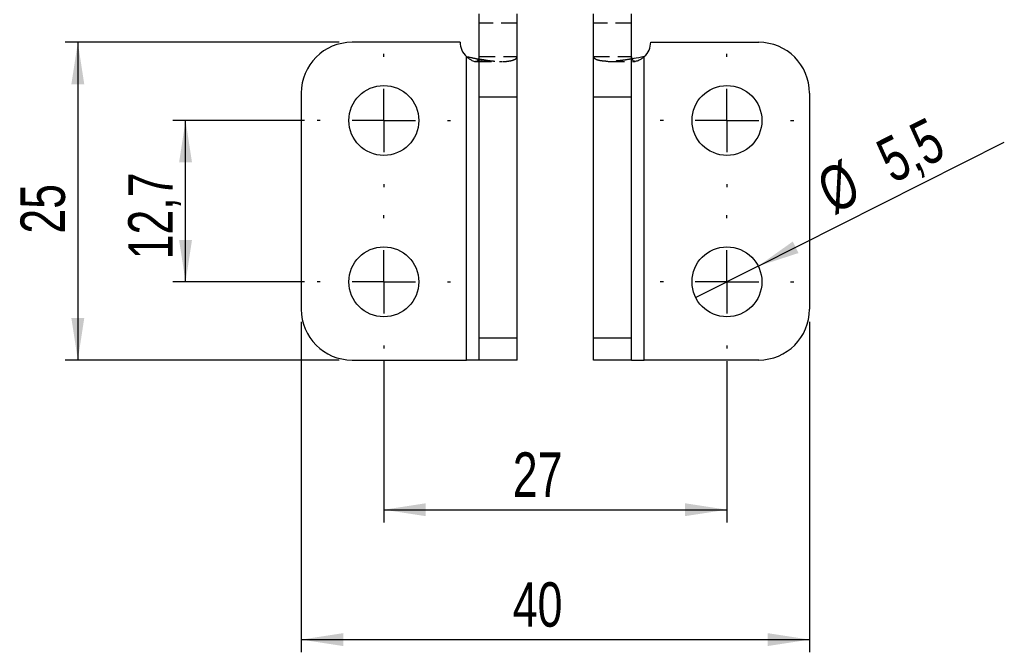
# Model space of a CAD drawing. Extents: x 29 to 375, y 22 to 285.
# Tile 6 of 27: x 31 to 108, y 113 to 163. Entities that reach past the tile are written whole.
import ezdxf

# ---------------------------------------------------------------- set-up
doc = ezdxf.new("R2010")
doc.units = 0
doc.linetypes.add('HIDDEN', pattern=[1.905, 1.27, -0.635])
doc.layers.get('0').update_dxf_attribs({"linetype": 'CONTINUOUS'})
doc.styles.add('SLDTEXTSTYLE0', font='TXT', dxfattribs={"width": 0.75})
doc.dimstyles.new('SLDDIMSTYLE4', dxfattribs={"dimtxt": 3.5, "dimasz": 3.302, "dimexe": 0, "dimexo": 0.0625, "dimgap": 0.875, "dimtad": 1, "dimdec": 3, "dimrnd": 1e-09, "dimzin": 12, "dimtxsty": 'SLDTEXTSTYLE0', "dimsah": 1, "dimcen": 0.09, "dimazin": 3, "dimtfac": 1, "dimtdec": 3, "dimtofl": 0, "dimtmove": 0, "dimatfit": 3, "dimtolj": 1, "dimtzin": 12})
doc.dimstyles.new('SLDDIMSTYLE5', dxfattribs={"dimtxt": 3.5, "dimasz": 3.302, "dimexe": 0, "dimexo": 0.0625, "dimgap": 0.875, "dimtad": 1, "dimdec": 3, "dimrnd": 1e-09, "dimzin": 12, "dimtxsty": 'SLDTEXTSTYLE0', "dimblk1": 'NONE', "dimsah": 1, "dimcen": 0, "dimazin": 3, "dimtfac": 1, "dimtdec": 3, "dimtmove": 0, "dimatfit": 3, "dimtolj": 1, "dimtzin": 12})

# ---------------------------------------------------------------- blocks, each defined once
blk = doc.blocks.new('_D_5')
at = {"color": 179, "linetype": 'CONTINUOUS'}
for p, q in [((59.392, 135.816), (59.392, 123.137)), ((86.392, 135.816), (86.392, 123.137)), ((59.392, 124.137), (86.392, 124.137))]:
    blk.add_line(p, q, dxfattribs=at)
for points in [[(59.392, 124.137), (62.694, 123.629), (62.694, 124.645)], [(86.392, 124.137), (83.09, 124.645), (83.09, 123.629)]]:
    blk.add_solid(points, dxfattribs=at)
at = {"color": 179, "linetype": 'CONTINUOUS', "insert": (69.542, 128.648, -4.4), "char_height": 3.5, "attachment_point": 1, "style": 'SLDTEXTSTYLE0'}
blk.add_mtext('27', dxfattribs=at)
blk = doc.blocks.new('_D_6')
at = {"color": 179, "linetype": 'CONTINUOUS'}
for p, q in [((52.892, 138.916), (52.892, 112.916)), ((92.892, 138.916), (92.892, 112.916)), ((52.892, 113.916), (92.892, 113.916))]:
    blk.add_line(p, q, dxfattribs=at)
for points in [[(52.892, 113.916), (56.194, 113.408), (56.194, 114.424)], [(92.892, 113.916), (89.59, 114.424), (89.59, 113.408)]]:
    blk.add_solid(points, dxfattribs=at)
at = {"color": 179, "linetype": 'CONTINUOUS', "insert": (69.542, 118.428, -4.4), "char_height": 3.5, "attachment_point": 1, "style": 'SLDTEXTSTYLE0'}
blk.add_mtext('40', dxfattribs=at)
blk = doc.blocks.new('_D_7')
at = {"color": 179, "linetype": 'CONTINUOUS'}
for p, q in [((55.892, 160.916), (34.316, 160.916)), ((35.316, 160.916), (35.316, 135.916)), ((55.892, 135.916), (34.316, 135.916))]:
    blk.add_line(p, q, dxfattribs=at)
for points in [[(35.316, 160.916), (34.808, 157.614), (35.824, 157.614)], [(35.316, 135.916), (35.824, 139.218), (34.808, 139.218)]]:
    blk.add_solid(points, dxfattribs=at)
at = {"color": 179, "linetype": 'CONTINUOUS', "insert": (30.804, 145.86, -4.4), "char_height": 3.5, "attachment_point": 1, "rotation": 90, "style": 'SLDTEXTSTYLE0'}
blk.add_mtext('25', dxfattribs=at)
blk = doc.blocks.new('_D_8')
at = {"color": 179, "linetype": 'CONTINUOUS'}
for q in [(108.215, 153.047), (83.935, 140.83)]:
    blk.add_line((88.848, 143.302), q, dxfattribs=at)
blk.add_solid([(88.848, 143.302), (92.026, 144.333), (91.57, 145.24)], dxfattribs=at)
at = {"color": 179, "linetype": 'CONTINUOUS', "char_height": 3.5, "attachment_point": 1, "rotation": 26.70935, "style": 'SLDTEXTSTYLE0'}
for s, insert in [('5,5', (97.864, 152.909, -4.4)), ('%%c', (93.172, 150.488, -4.4))]:
    blk.add_mtext(s, dxfattribs=dict(at, insert=insert))
blk = doc.blocks.new('_NONE')
blk = doc.blocks.new('_D_9')
at = {"color": 179, "linetype": 'CONTINUOUS'}
for p, q in [((53.142, 154.766), (42.792, 154.766)), ((43.792, 142.066), (43.792, 154.766)), ((53.142, 142.066), (42.792, 142.066))]:
    blk.add_line(p, q, dxfattribs=at)
for points in [[(43.792, 154.766), (43.284, 151.464), (44.3, 151.464)], [(43.792, 142.066), (44.3, 145.368), (43.284, 145.368)]]:
    blk.add_solid(points, dxfattribs=at)
at = {"color": 179, "linetype": 'CONTINUOUS', "insert": (39.28, 143.841, -4.4), "char_height": 3.5, "attachment_point": 1, "rotation": 90, "style": 'SLDTEXTSTYLE0'}
blk.add_mtext('12,7', dxfattribs=at)
blk = doc.blocks.new('SW_CENTERMARKSYMBOL_5')
at = {"color": 0, "linetype": 'CONTINUOUS'}
for p, q in [((0, 5), (0, 5.25)), ((0, 0), (0, 2.5)), ((-5, 0), (-5.25, 0)), ((0, 0), (-2.5, 0)), ((0, 0), (0, -2.5)), ((0, 0), (2.5, 0)), ((5, 0), (5.25, 0)), ((0, -5), (0, -5.25))]:
    blk.add_line(p, q, dxfattribs=at)
blk = doc.blocks.new('SW_CENTERMARKSYMBOL_6')
at = {"color": 0, "linetype": 'CONTINUOUS'}
for p, q in [((0, 5), (0, 5.25)), ((0, 0), (0, 2.5)), ((-5, 0), (-5.25, 0)), ((0, 0), (-2.5, 0)), ((0, 0), (0, -2.5)), ((0, 0), (2.5, 0)), ((5, 0), (5.25, 0)), ((0, -5), (0, -5.25))]:
    blk.add_line(p, q, dxfattribs=at)
blk = doc.blocks.new('SW_CENTERMARKSYMBOL_7')
at = {"color": 0, "linetype": 'CONTINUOUS'}
for p, q in [((0, 5), (0, 5.25)), ((0, 0), (0, 2.5)), ((-5, 0), (-5.25, 0)), ((0, 0), (-2.5, 0)), ((0, 0), (0, -2.5)), ((0, 0), (2.5, 0)), ((5, 0), (5.25, 0)), ((0, -5), (0, -5.25))]:
    blk.add_line(p, q, dxfattribs=at)
blk = doc.blocks.new('SW_CENTERMARKSYMBOL_8')
at = {"color": 0, "linetype": 'CONTINUOUS'}
for p, q in [((0, 5), (0, 5.25)), ((0, 0), (0, 2.5)), ((-5, 0), (-5.25, 0)), ((0, 0), (-2.5, 0)), ((0, 0), (0, -2.5)), ((0, 0), (2.5, 0)), ((5, 0), (5.25, 0)), ((0, -5), (0, -5.25))]:
    blk.add_line(p, q, dxfattribs=at)

msp = doc.modelspace()

# ---------------------------------------------------------------- linework, layer by layer
at = {"color": 7, "linetype": 'CONTINUOUS'}
for p, q in [((66.894448, 156.590907), (66.894448, 163.16466)), ((69.894448, 156.590907), (69.894448, 163.16466)), ((75.88936, 156.590907), (75.88936, 163.16466)), ((78.88936, 156.590907), (78.88936, 163.16466)), ((65.391904, 160.91627), (56.891903, 160.91627)), ((80.391904, 160.91627), (88.891905, 160.91627)), ((65.894448, 135.916272), (65.894448, 159.795968)), ((79.88936, 135.916272), (79.88936, 159.795968)), ((52.891904, 156.916273), (52.891904, 139.916272)), ((69.894448, 156.590907), (66.894448, 156.590907)), ((66.894448, 137.629395), (66.894448, 156.590907)), ((69.894448, 137.629395), (69.894448, 156.590907)), ((78.88936, 156.590907), (75.88936, 156.590907)), ((75.88936, 137.629395), (75.88936, 156.590907)), ((78.88936, 137.629395), (78.88936, 156.590907)), ((92.891904, 156.916273), (92.891904, 139.916272)), ((69.894448, 137.629395), (66.894448, 137.629395)), ((66.894448, 135.916272), (66.894448, 137.629395)), ((69.894448, 135.916272), (69.894448, 137.629395)), ((78.88936, 137.629395), (75.88936, 137.629395)), ((75.88936, 135.916272), (75.88936, 137.629395)), ((78.88936, 135.916272), (78.88936, 137.629395)), ((56.891903, 135.916272), (65.894448, 135.916272)), ((66.894448, 135.916272), (65.894448, 135.916272)), ((69.894448, 135.916272), (66.894448, 135.916272)), ((78.88936, 135.916272), (75.88936, 135.916272)), ((78.88936, 135.916272), (79.88936, 135.916272)), ((88.891905, 135.916272), (79.88936, 135.916272))]:
    msp.add_line(p, q, dxfattribs=at)
at = {"color": 7, "linetype": 'HIDDEN'}
for p, q in [((69.894448, 162.416272), (66.894448, 162.416272)), ((78.88936, 162.416272), (75.88936, 162.416272)), ((65.894448, 135.916272), (65.894448, 159.795968)), ((66.894448, 159.795968), (69.894448, 159.795968)), ((75.88936, 159.795968), (78.88936, 159.795968)), ((79.88936, 135.916272), (79.88936, 159.795968)), ((66.595789, 159.401217), (68.699823, 159.401217)), ((77.055441, 159.414945), (79.18088, 159.414945))]:
    msp.add_line(p, q, dxfattribs=at)
at = {"color": 7, "linetype": 'CONTINUOUS'}
for centre in [(59.391904, 154.766272), (86.391904, 154.766272), (59.391904, 142.066272), (86.391904, 142.066272)]:
    msp.add_circle(centre, 2.75, dxfattribs=at)
for centre, radius, start, end in [((56.891904, 156.916272), 4, 90, 180), ((66.891904, 160.916272), 1.5, 180, 228.31994194), ((78.891904, 160.916272), 1.5, 311.68005806, 0), ((88.891904, 156.916272), 4, 0, 90), ((56.891904, 139.916272), 4, 180, 270), ((88.891904, 139.916272), 4, 270, 0)]:
    msp.add_arc(centre, radius, start, end, dxfattribs=at)
for points, knots in [([(65.894448, 159.795968), (66.201456, 159.731967), (66.530131, 159.66345), (66.838714, 159.614816), (66.859056, 159.61161)], [0, 0, 0, 0, 0.934078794, 1, 1, 1, 1]), ([(65.894448, 159.795968), (65.969106, 159.735944), (66.106483, 159.625495), (66.304686, 159.498555), (66.468282, 159.420152), (66.603151, 159.391512), (66.715904, 159.425523), (66.808978, 159.504935), (66.880357, 159.630094), (66.889476, 159.737435), (66.894448, 159.795968)], [0, 0, 0, 0, 0.160785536, 0.295858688, 0.407764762, 0.500975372, 0.590096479, 0.700899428, 0.836903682, 1, 1, 1, 1]), ([(79.88936, 159.795968), (79.820965, 159.738483), (79.692911, 159.630856), (79.498117, 159.50908), (79.326149, 159.433747), (79.180706, 159.406083), (79.06068, 159.433887), (78.96756, 159.510117), (78.901604, 159.63182), (78.89365, 159.738456), (78.88936, 159.795968)], [0, 0, 0, 0, 0.150491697, 0.281759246, 0.3970326, 0.501041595, 0.598210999, 0.711180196, 0.844232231, 1, 1, 1, 1]), ([(79.88936, 159.795968), (79.607825, 159.734602), (79.27993, 159.66313), (78.968638, 159.615659), (78.924624, 159.608947)], [0, 0, 0, 0, 0.858610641, 1, 1, 1, 1])]:
    msp.add_open_spline(points, degree=3, knots=knots, dxfattribs=at)
at = {"color": 7, "linetype": 'HIDDEN'}
for points, knots in [([(65.894448, 159.795968), (66.172037, 159.737696), (66.677825, 159.63152), (67.2321, 159.512481), (67.536683, 159.440078), (67.61372, 159.40727), (67.499039, 159.400378), (67.147639, 159.40202), (66.819395, 159.401543), (66.595824, 159.401217)], [0, 0, 0, 0, 0.204046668, 0.371788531, 0.505706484, 0.613857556, 0.708259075, 0.801291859, 1, 1, 1, 1]), ([(66.859056, 159.61161), (67.102821, 159.57092), (67.582783, 159.490804), (68.207805, 159.419097), (68.727524, 159.391806), (69.167227, 159.423942), (69.541433, 159.501634), (69.833291, 159.625364), (69.873241, 159.736808), (69.894448, 159.795968)], [0, 0, 0, 0, 0.144159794, 0.283843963, 0.407251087, 0.524725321, 0.662471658, 0.820826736, 1, 1, 1, 1]), ([(78.924624, 159.608947), (78.71126, 159.573831), (78.2526, 159.498344), (77.619804, 159.433209), (77.055401, 159.406272), (76.587132, 159.432645), (76.214518, 159.506609), (75.943771, 159.625939), (75.908003, 159.73771), (75.88936, 159.795968)], [0, 0, 0, 0, 0.125652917, 0.270109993, 0.407505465, 0.535769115, 0.67701101, 0.83164951, 1, 1, 1, 1])]:
    msp.add_open_spline(points, degree=3, knots=knots, dxfattribs=at)

# ---------------------------------------------------------------- block references
at = {"color": 179, "linetype": 'CONTINUOUS'}
for name, p in [('SW_CENTERMARKSYMBOL_5', (59.391904, 154.766272)), ('SW_CENTERMARKSYMBOL_8', (86.391904, 154.766272)), ('SW_CENTERMARKSYMBOL_6', (59.391904, 142.066272)), ('SW_CENTERMARKSYMBOL_7', (86.391904, 142.066272))]:
    msp.add_blockref(name, p, dxfattribs=at)

# ---------------------------------------------------------------- dimensions: what is measured, and where the dimension line sits
for base, p1, p2, picture, middle in [((35.315563, 135.916272), (56.891904, 160.916272), (56.891904, 135.916272), '_D_7', (35.315563, 149.868319)), ((43.792153, 154.766272), (54.141904, 142.066272), (54.141904, 154.766272), '_D_9', (43.792153, 149.788575))]:
    dim = msp.add_linear_dim(base=base, p1=p1, p2=p2, angle=90, dimstyle='SLDDIMSTYLE4', dxfattribs=at)
    dim.commit()
    dim.dimension.update_dxf_attribs({"geometry": picture, "text_midpoint": middle, "dimtype": 160})
dim = msp.add_diameter_dim_2p(p1=(83.935334, 140.830244), p2=(88.848474, 143.3023), dimstyle='SLDDIMSTYLE5', dxfattribs=at)
dim.commit()
dim.dimension.update_dxf_attribs({"geometry": '_D_8', "text_midpoint": (101.898253, 149.868329), "dimtype": 163})
for base, p1, p2, picture, middle in [((92.891904, 113.916247), (52.891904, 139.916272), (92.891904, 139.916272), '_D_6', (73.549722, 113.916247)), ((86.391904, 124.136585), (59.391904, 136.816272), (86.391904, 136.816272), '_D_5', (73.549722, 124.136585))]:
    dim = msp.add_linear_dim(base=base, p1=p1, p2=p2, dimstyle='SLDDIMSTYLE4', dxfattribs=at)
    dim.commit()
    dim.dimension.update_dxf_attribs({"geometry": picture, "text_midpoint": middle, "dimtype": 160})

doc.saveas('drawing.dxf')
